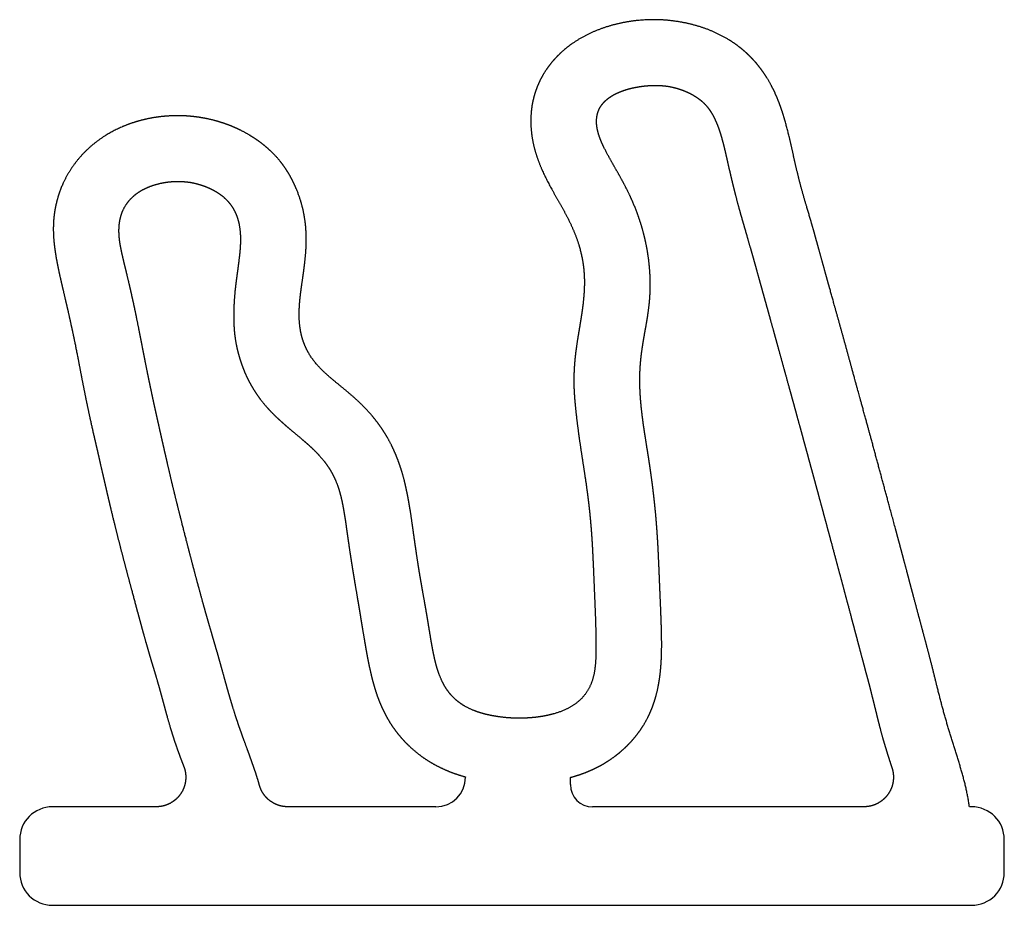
# Model space of a CAD drawing. Header units: millimetres. Extents: x -2.2 to 12.8, y -1.5 to 12.
import ezdxf

# ---------------------------------------------------------------- set-up
doc = ezdxf.new("R2010")
doc.units = ezdxf.units.MM

msp = doc.modelspace()

# ---------------------------------------------------------------- linework, layer by layer
for p, q in [((4.569, 0.455), (4.569, 0.45)), ((6.169, 0.337), (6.169, 0.447)), ((-0.142, 0), (-1.722, 0)), ((4.119, 0), (1.863, 0)), ((10.639, 0), (6.506, 0)), ((12.278, 0), (12.246, 0)), ((-2.222, -0.5), (-2.222, -1)), ((12.778, -1), (12.778, -0.5)), ((-1.722, -1.5), (12.278, -1.5))]:
    msp.add_line(p, q)
for centre, radius, start, end in [((4.119, 0.45), 0.45, 270, 360), ((6.506, 0.337), 0.338, 180, 270), ((-1.722, -0.5), 0.5, 90, 180), ((12.278, -0.5), 0.5, 0, 90), ((-1.722, -1), 0.5, 180, 270), ((12.278, -1), 0.5, -90, 0)]:
    msp.add_arc(centre, radius, start, end)
for points, degree, knots in [([(12.246, 0), (12.224, 0.171), (12.189, 0.34), (12.144, 0.507), (12.091, 0.671), (12.037, 0.835), (11.985, 0.999), (11.935, 1.164), (11.863, 1.413), (11.84, 1.497), (11.818, 1.58), (11.796, 1.664), (11.775, 1.748), (11.754, 1.832), (11.733, 1.916), (11.702, 2.042), (11.692, 2.084), (11.681, 2.126), (11.67, 2.167), (11.66, 2.209), (11.649, 2.251), (11.638, 2.293), (11.613, 2.388), (11.599, 2.442), (11.585, 2.495), (11.57, 2.549), (11.556, 2.603), (11.541, 2.656), (11.527, 2.71), (11.466, 2.937), (11.42, 3.11), (11.374, 3.283), (11.328, 3.456), (11.282, 3.629), (11.236, 3.802), (11.19, 3.975), (11.095, 4.327), (11.047, 4.505), (10.999, 4.684), (10.95, 4.863), (10.902, 5.042), (10.853, 5.221), (10.805, 5.399), (10.735, 5.659), (10.72, 5.711), (10.707, 5.76), (10.69, 5.821), (10.669, 5.901), (10.643, 5.993), (10.618, 6.084), (10.578, 6.23), (10.564, 6.282), (10.55, 6.331), (10.533, 6.393), (10.511, 6.472), (10.486, 6.565), (10.461, 6.656), (10.396, 6.894), (10.349, 7.066), (10.301, 7.239), (10.253, 7.411), (10.205, 7.584), (10.156, 7.756), (10.108, 7.929), (10.036, 8.19), (10.011, 8.28), (9.986, 8.369), (9.962, 8.458), (9.937, 8.548), (9.912, 8.637), (9.887, 8.727), (9.85, 8.857), (9.838, 8.899), (9.826, 8.94), (9.814, 8.982), (9.802, 9.023), (9.789, 9.064), (9.777, 9.106), (9.752, 9.188), (9.74, 9.23), (9.728, 9.271), (9.716, 9.313), (9.705, 9.354), (9.693, 9.396), (9.682, 9.437), (9.625, 9.652), (9.584, 9.827), (9.547, 10.002), (9.51, 10.178), (9.47, 10.353), (9.422, 10.526), (9.363, 10.696), (9.215, 11.022), (9.127, 11.18), (9.021, 11.327), (8.899, 11.461), (8.76, 11.578), (8.609, 11.679), (8.448, 11.761), (8.229, 11.848), (8.176, 11.867), (8.121, 11.884), (8.067, 11.9), (8.012, 11.915), (7.957, 11.927), (7.903, 11.938), (7.789, 11.958), (7.729, 11.967), (7.67, 11.974), (7.61, 11.979), (7.55, 11.983), (7.49, 11.984), (7.429, 11.985), (7.214, 11.979), (7.059, 11.963), (6.905, 11.936), (6.753, 11.898), (6.604, 11.847), (6.461, 11.785), (6.324, 11.709), (6.066, 11.529), (5.944, 11.423), (5.835, 11.304), (5.742, 11.171), (5.667, 11.027), (5.613, 10.874), (5.581, 10.716), (5.562, 10.471), (5.561, 10.385), (5.566, 10.299), (5.576, 10.213), (5.591, 10.128), (5.611, 10.044), (5.636, 9.961), (5.694, 9.792), (5.728, 9.706), (5.767, 9.621), (5.808, 9.538), (5.852, 9.457), (5.898, 9.376), (5.944, 9.295), (6.021, 9.161), (6.052, 9.106), (6.082, 9.051), (6.112, 8.995), (6.141, 8.939), (6.169, 8.881), (6.195, 8.824), (6.243, 8.708), (6.266, 8.65), (6.287, 8.591), (6.305, 8.532), (6.321, 8.473), (6.335, 8.414), (6.347, 8.354), (6.381, 8.142), (6.391, 7.989), (6.386, 7.835), (6.37, 7.682), (6.347, 7.529), (6.32, 7.378), (6.293, 7.227), (6.259, 7.001), (6.248, 6.927), (6.239, 6.853), (6.231, 6.779), (6.226, 6.705), (6.222, 6.631), (6.22, 6.557), (6.22, 6.408), (6.223, 6.334), (6.227, 6.26), (6.232, 6.186), (6.241, 6.113), (6.248, 6.039), (6.256, 5.966), (6.286, 5.714), (6.31, 5.537), (6.338, 5.361), (6.367, 5.184), (6.395, 5.007), (6.421, 4.83), (6.443, 4.653), (6.479, 4.303), (6.493, 4.131), (6.504, 3.958), (6.512, 3.786), (6.518, 3.613), (6.525, 3.44), (6.533, 3.268), (6.542, 3.052), (6.543, 3.009), (6.545, 2.966), (6.547, 2.924), (6.548, 2.881), (6.55, 2.838), (6.551, 2.795), (6.554, 2.684), (6.555, 2.616), (6.556, 2.548), (6.557, 2.478), (6.558, 2.408), (6.558, 2.337), (6.555, 2.267), (6.545, 2.128), (6.537, 2.06), (6.525, 1.993), (6.508, 1.928), (6.486, 1.866), (6.458, 1.808), (6.424, 1.753), (6.329, 1.632), (6.264, 1.572), (6.191, 1.521), (6.112, 1.48), (6.029, 1.446), (5.945, 1.42), (5.859, 1.399), (5.73, 1.374), (5.687, 1.368), (5.644, 1.362), (5.6, 1.357), (5.557, 1.354), (5.514, 1.351), (5.47, 1.349), (5.386, 1.348), (5.346, 1.348), (5.307, 1.349), (5.269, 1.351), (5.231, 1.353), (5.192, 1.356), (5.153, 1.36), (5.04, 1.375), (4.962, 1.387), (4.881, 1.403), (4.801, 1.424), (4.724, 1.449), (4.651, 1.48), (4.583, 1.515), (4.456, 1.598), (4.395, 1.646), (4.339, 1.701), (4.291, 1.763), (4.249, 1.829), (4.214, 1.898), (4.185, 1.97), (4.132, 2.12), (4.11, 2.199), (4.092, 2.279), (4.076, 2.359), (4.061, 2.439), (4.047, 2.52), (4.034, 2.6), (4.007, 2.766), (3.993, 2.851), (3.979, 2.936), (3.965, 3.021), (3.949, 3.105), (3.934, 3.19), (3.919, 3.275), (3.891, 3.432), (3.878, 3.505), (3.866, 3.578), (3.854, 3.651), (3.843, 3.724), (3.831, 3.798), (3.821, 3.871), (3.799, 4.019), (3.789, 4.093), (3.779, 4.167), (3.768, 4.241), (3.758, 4.315), (3.748, 4.389), (3.736, 4.462), (3.699, 4.692), (3.67, 4.849), (3.636, 5.005), (3.593, 5.159), (3.54, 5.311), (3.476, 5.457), (3.4, 5.598), (3.268, 5.799), (3.221, 5.865), (3.17, 5.929), (3.118, 5.991), (3.062, 6.051), (3.005, 6.109), (2.946, 6.165), (2.821, 6.277), (2.755, 6.334), (2.687, 6.389), (2.619, 6.444), (2.551, 6.498), (2.484, 6.554), (2.419, 6.612), (2.329, 6.706), (2.3, 6.738), (2.272, 6.771), (2.246, 6.805), (2.221, 6.839), (2.198, 6.875), (2.177, 6.912), (2.095, 7.07), (2.051, 7.199), (2.028, 7.333), (2.023, 7.47), (2.031, 7.606), (2.046, 7.741), (2.065, 7.875), (2.097, 8.095), (2.109, 8.182), (2.121, 8.269), (2.131, 8.356), (2.139, 8.444), (2.144, 8.532), (2.146, 8.62), (2.14, 8.793), (2.134, 8.878), (2.123, 8.962), (2.109, 9.046), (2.089, 9.13), (2.066, 9.212), (2.039, 9.293), (1.98, 9.44), (1.95, 9.507), (1.917, 9.574), (1.881, 9.638), (1.843, 9.701), (1.801, 9.761), (1.755, 9.819), (1.658, 9.931), (1.605, 9.984), (1.55, 10.035), (1.493, 10.083), (1.433, 10.128), (1.371, 10.171), (1.308, 10.21), (1.13, 10.312), (1.012, 10.367), (0.891, 10.415), (0.766, 10.453), (0.639, 10.483), (0.51, 10.504), (0.38, 10.517), (0.072, 10.526), (-0.107, 10.516), (-0.284, 10.488), (-0.459, 10.445), (-0.629, 10.384), (-0.792, 10.307), (-0.944, 10.212), (-1.151, 10.047), (-1.216, 9.989), (-1.277, 9.927), (-1.335, 9.862), (-1.388, 9.794), (-1.437, 9.722), (-1.482, 9.648), (-1.563, 9.493), (-1.599, 9.413), (-1.629, 9.331), (-1.655, 9.247), (-1.676, 9.161), (-1.692, 9.075), (-1.702, 8.987), (-1.709, 8.863), (-1.71, 8.826), (-1.711, 8.789), (-1.71, 8.753), (-1.709, 8.717), (-1.706, 8.68), (-1.704, 8.644), (-1.689, 8.485), (-1.671, 8.364), (-1.647, 8.243), (-1.621, 8.123), (-1.594, 8.003), (-1.565, 7.883), (-1.537, 7.764), (-1.47, 7.476), (-1.432, 7.307), (-1.395, 7.138), (-1.361, 6.969), (-1.329, 6.799), (-1.297, 6.629), (-1.264, 6.459), (-1.213, 6.205), (-1.196, 6.12), (-1.178, 6.035), (-1.16, 5.95), (-1.141, 5.866), (-1.122, 5.781), (-1.103, 5.697), (-1.073, 5.57), (-1.064, 5.528), (-1.054, 5.486), (-1.044, 5.444), (-1.034, 5.402), (-1.025, 5.36), (-1.015, 5.317), (-0.995, 5.227), (-0.984, 5.179), (-0.973, 5.131), (-0.962, 5.083), (-0.951, 5.035), (-0.94, 4.987), (-0.929, 4.939), (-0.875, 4.704), (-0.831, 4.518), (-0.786, 4.332), (-0.74, 4.146), (-0.692, 3.961), (-0.644, 3.776), (-0.595, 3.591), (-0.523, 3.322), (-0.501, 3.239), (-0.478, 3.155), (-0.456, 3.072), (-0.434, 2.989), (-0.411, 2.905), (-0.388, 2.822), (-0.354, 2.697), (-0.343, 2.656), (-0.331, 2.614), (-0.319, 2.572), (-0.308, 2.531), (-0.296, 2.489), (-0.284, 2.448), (-0.26, 2.364), (-0.248, 2.323), (-0.236, 2.281), (-0.224, 2.24), (-0.211, 2.198), (-0.199, 2.157), (-0.186, 2.115), (-0.146, 1.985), (-0.12, 1.897), (-0.094, 1.808), (-0.07, 1.719), (-0.046, 1.629), (-0.022, 1.54), (0.002, 1.451), (0.054, 1.266), (0.081, 1.171), (0.11, 1.076), (0.141, 0.982), (0.174, 0.889), (0.208, 0.796), (0.243, 0.703), (0.278, 0.611)], 8, [0, 0, 0, 0, 0, 0, 0, 0, 0, 0.017823, 0.017823, 0.017823, 0.017823, 0.017823, 0.017823, 0.017823, 0.026768, 0.026768, 0.026768, 0.026768, 0.026768, 0.026768, 0.026768, 0.031233, 0.031233, 0.031233, 0.031233, 0.031233, 0.031233, 0.031233, 0.036983, 0.036983, 0.036983, 0.036983, 0.036983, 0.036983, 0.036983, 0.055529, 0.055529, 0.055529, 0.055529, 0.055529, 0.055529, 0.055529, 0.074713, 0.074713, 0.074713, 0.074713, 0.074713, 0.074713, 0.074713, 0.083393, 0.083393, 0.083393, 0.083393, 0.083393, 0.083393, 0.083393, 0.094185, 0.094185, 0.094185, 0.094185, 0.094185, 0.094185, 0.094185, 0.122806, 0.122806, 0.122806, 0.122806, 0.122806, 0.122806, 0.122806, 0.137632, 0.137632, 0.137632, 0.137632, 0.137632, 0.137632, 0.137632, 0.144538, 0.144538, 0.144538, 0.144538, 0.144538, 0.144538, 0.144538, 0.151426, 0.151426, 0.151426, 0.151426, 0.151426, 0.151426, 0.151426, 0.180136, 0.180136, 0.180136, 0.180136, 0.180136, 0.180136, 0.180136, 0.208676, 0.208676, 0.208676, 0.208676, 0.208676, 0.208676, 0.208676, 0.217771, 0.217771, 0.217771, 0.217771, 0.217771, 0.217771, 0.217771, 0.227641, 0.227641, 0.227641, 0.227641, 0.227641, 0.227641, 0.227641, 0.253209, 0.253209, 0.253209, 0.253209, 0.253209, 0.253209, 0.253209, 0.279307, 0.279307, 0.279307, 0.279307, 0.279307, 0.279307, 0.279307, 0.2934, 0.2934, 0.2934, 0.2934, 0.2934, 0.2934, 0.2934, 0.308593, 0.308593, 0.308593, 0.308593, 0.308593, 0.308593, 0.308593, 0.318752, 0.318752, 0.318752, 0.318752, 0.318752, 0.318752, 0.318752, 0.328919, 0.328919, 0.328919, 0.328919, 0.328919, 0.328919, 0.328919, 0.354743, 0.354743, 0.354743, 0.354743, 0.354743, 0.354743, 0.354743, 0.367343, 0.367343, 0.367343, 0.367343, 0.367343, 0.367343, 0.367343, 0.379947, 0.379947, 0.379947, 0.379947, 0.379947, 0.379947, 0.379947, 0.41039, 0.41039, 0.41039, 0.41039, 0.41039, 0.41039, 0.41039, 0.439811, 0.439811, 0.439811, 0.439811, 0.439811, 0.439811, 0.439811, 0.447119, 0.447119, 0.447119, 0.447119, 0.447119, 0.447119, 0.447119, 0.458632, 0.458632, 0.458632, 0.458632, 0.458632, 0.458632, 0.458632, 0.470142, 0.470142, 0.470142, 0.470142, 0.470142, 0.470142, 0.470142, 0.485955, 0.485955, 0.485955, 0.485955, 0.485955, 0.485955, 0.485955, 0.493767, 0.493767, 0.493767, 0.493767, 0.493767, 0.493767, 0.493767, 0.501053, 0.501053, 0.501053, 0.501053, 0.501053, 0.501053, 0.501053, 0.513561, 0.513561, 0.513561, 0.513561, 0.513561, 0.513561, 0.513561, 0.526553, 0.526553, 0.526553, 0.526553, 0.526553, 0.526553, 0.526553, 0.540353, 0.540353, 0.540353, 0.540353, 0.540353, 0.540353, 0.540353, 0.554873, 0.554873, 0.554873, 0.554873, 0.554873, 0.554873, 0.554873, 0.567373, 0.567373, 0.567373, 0.567373, 0.567373, 0.567373, 0.567373, 0.580062, 0.580062, 0.580062, 0.580062, 0.580062, 0.580062, 0.580062, 0.607371, 0.607371, 0.607371, 0.607371, 0.607371, 0.607371, 0.607371, 0.621282, 0.621282, 0.621282, 0.621282, 0.621282, 0.621282, 0.621282, 0.636224, 0.636224, 0.636224, 0.636224, 0.636224, 0.636224, 0.636224, 0.643582, 0.643582, 0.643582, 0.643582, 0.643582, 0.643582, 0.643582, 0.667425, 0.667425, 0.667425, 0.667425, 0.667425, 0.667425, 0.667425, 0.682994, 0.682994, 0.682994, 0.682994, 0.682994, 0.682994, 0.682994, 0.698073, 0.698073, 0.698073, 0.698073, 0.698073, 0.698073, 0.698073, 0.711108, 0.711108, 0.711108, 0.711108, 0.711108, 0.711108, 0.711108, 0.724254, 0.724254, 0.724254, 0.724254, 0.724254, 0.724254, 0.724254, 0.747135, 0.747135, 0.747135, 0.747135, 0.747135, 0.747135, 0.747135, 0.778547, 0.778547, 0.778547, 0.778547, 0.778547, 0.778547, 0.778547, 0.793762, 0.793762, 0.793762, 0.793762, 0.793762, 0.793762, 0.793762, 0.809179, 0.809179, 0.809179, 0.809179, 0.809179, 0.809179, 0.809179, 0.815686, 0.815686, 0.815686, 0.815686, 0.815686, 0.815686, 0.815686, 0.837685, 0.837685, 0.837685, 0.837685, 0.837685, 0.837685, 0.837685, 0.86862, 0.86862, 0.86862, 0.86862, 0.86862, 0.86862, 0.86862, 0.884117, 0.884117, 0.884117, 0.884117, 0.884117, 0.884117, 0.884117, 0.891859, 0.891859, 0.891859, 0.891859, 0.891859, 0.891859, 0.891859, 0.900671, 0.900671, 0.900671, 0.900671, 0.900671, 0.900671, 0.900671, 0.93493, 0.93493, 0.93493, 0.93493, 0.93493, 0.93493, 0.93493, 0.950372, 0.950372, 0.950372, 0.950372, 0.950372, 0.950372, 0.950372, 0.958096, 0.958096, 0.958096, 0.958096, 0.958096, 0.958096, 0.958096, 0.965832, 0.965832, 0.965832, 0.965832, 0.965832, 0.965832, 0.965832, 0.982338, 0.982338, 0.982338, 0.982338, 0.982338, 0.982338, 0.982338, 1, 1, 1, 1, 1, 1, 1, 1, 1]), ([(6.169, 0.447), (6.255, 0.47), (6.34, 0.497), (6.424, 0.528), (6.507, 0.563), (6.587, 0.603), (6.666, 0.646), (6.741, 0.694), (6.831, 0.758), (6.847, 0.77), (6.863, 0.783), (6.88, 0.795), (6.896, 0.808), (6.912, 0.821), (6.928, 0.835), (6.995, 0.893), (7.045, 0.94), (7.093, 0.989), (7.138, 1.04), (7.182, 1.094), (7.222, 1.149), (7.26, 1.206), (7.324, 1.315), (7.352, 1.366), (7.377, 1.418), (7.401, 1.471), (7.422, 1.526), (7.441, 1.581), (7.458, 1.636), (7.495, 1.773), (7.513, 1.856), (7.527, 1.939), (7.538, 2.022), (7.546, 2.106), (7.552, 2.19), (7.555, 2.274), (7.559, 2.437), (7.559, 2.516), (7.558, 2.595), (7.556, 2.674), (7.554, 2.753), (7.551, 2.832), (7.548, 2.912), (7.542, 3.066), (7.539, 3.142), (7.535, 3.218), (7.532, 3.294), (7.529, 3.37), (7.526, 3.446), (7.523, 3.521), (7.516, 3.682), (7.512, 3.766), (7.509, 3.851), (7.505, 3.935), (7.5, 4.019), (7.495, 4.104), (7.489, 4.188), (7.478, 4.333), (7.473, 4.395), (7.467, 4.456), (7.462, 4.517), (7.456, 4.578), (7.449, 4.639), (7.442, 4.7), (7.426, 4.839), (7.416, 4.918), (7.406, 4.996), (7.395, 5.074), (7.384, 5.152), (7.372, 5.23), (7.36, 5.307), (7.34, 5.434), (7.332, 5.483), (7.324, 5.532), (7.317, 5.582), (7.309, 5.631), (7.301, 5.68), (7.294, 5.729), (7.277, 5.841), (7.269, 5.905), (7.26, 5.969), (7.252, 6.032), (7.246, 6.096), (7.24, 6.16), (7.235, 6.224), (7.229, 6.332), (7.227, 6.375), (7.225, 6.419), (7.225, 6.462), (7.224, 6.506), (7.225, 6.55), (7.226, 6.593), (7.232, 6.718), (7.238, 6.8), (7.247, 6.882), (7.258, 6.963), (7.27, 7.044), (7.285, 7.124), (7.299, 7.205), (7.328, 7.366), (7.343, 7.447), (7.355, 7.528), (7.366, 7.609), (7.375, 7.691), (7.381, 7.773), (7.384, 7.855), (7.385, 8.041), (7.381, 8.146), (7.373, 8.251), (7.361, 8.355), (7.345, 8.459), (7.325, 8.562), (7.301, 8.665), (7.242, 8.881), (7.206, 8.995), (7.165, 9.107), (7.119, 9.217), (7.069, 9.326), (7.014, 9.432), (6.957, 9.537), (6.865, 9.7), (6.831, 9.76), (6.796, 9.819), (6.762, 9.879), (6.729, 9.939), (6.697, 9.999), (6.667, 10.061), (6.632, 10.143), (6.624, 10.162), (6.617, 10.181), (6.61, 10.2), (6.603, 10.219), (6.597, 10.239), (6.592, 10.258), (6.579, 10.308), (6.573, 10.339), (6.568, 10.37), (6.565, 10.401), (6.564, 10.433), (6.565, 10.464), (6.568, 10.495), (6.58, 10.555), (6.589, 10.584), (6.599, 10.613), (6.613, 10.64), (6.628, 10.666), (6.646, 10.691), (6.666, 10.714), (6.744, 10.793), (6.809, 10.838), (6.88, 10.875), (6.954, 10.904), (7.03, 10.927), (7.106, 10.946), (7.183, 10.96), (7.301, 10.976), (7.341, 10.98), (7.38, 10.983), (7.42, 10.984), (7.46, 10.985), (7.5, 10.984), (7.539, 10.982), (7.618, 10.975), (7.657, 10.97), (7.696, 10.963), (7.735, 10.955), (7.773, 10.946), (7.811, 10.934), (7.848, 10.922), (7.915, 10.896), (7.946, 10.883), (7.976, 10.869), (8.007, 10.854), (8.037, 10.837), (8.067, 10.819), (8.095, 10.8), (8.153, 10.758), (8.181, 10.736), (8.206, 10.711), (8.231, 10.686), (8.253, 10.659), (8.274, 10.632), (8.293, 10.603), (8.345, 10.521), (8.374, 10.464), (8.4, 10.406), (8.422, 10.347), (8.443, 10.286), (8.461, 10.226), (8.478, 10.165), (8.51, 10.041), (8.525, 9.978), (8.54, 9.915), (8.554, 9.852), (8.568, 9.789), (8.582, 9.726), (8.597, 9.663), (8.633, 9.509), (8.655, 9.418), (8.677, 9.328), (8.701, 9.238), (8.725, 9.148), (8.75, 9.058), (8.776, 8.968), (8.819, 8.82), (8.836, 8.761), (8.853, 8.702), (8.87, 8.643), (8.887, 8.584), (8.904, 8.525), (8.921, 8.467), (8.949, 8.368), (8.96, 8.329), (8.971, 8.289), (8.982, 8.25), (8.993, 8.21), (9.004, 8.171), (9.015, 8.131), (9.041, 8.036), (9.057, 7.979), (9.072, 7.923), (9.088, 7.867), (9.104, 7.811), (9.119, 7.755), (9.135, 7.698), (9.183, 7.527), (9.215, 7.412), (9.247, 7.296), (9.279, 7.181), (9.311, 7.066), (9.343, 6.95), (9.374, 6.835), (9.429, 6.638), (9.451, 6.557), (9.474, 6.475), (9.496, 6.393), (9.519, 6.312), (9.541, 6.23), (9.564, 6.149), (9.601, 6.013), (9.615, 5.96), (9.63, 5.907), (9.645, 5.853), (9.659, 5.8), (9.674, 5.746), (9.689, 5.693), (9.713, 5.603), (9.723, 5.566), (9.733, 5.529), (9.743, 5.493), (9.753, 5.456), (9.763, 5.42), (9.773, 5.383), (9.791, 5.315), (9.8, 5.284), (9.808, 5.253), (9.817, 5.222), (9.825, 5.191), (9.834, 5.16), (9.842, 5.129), (9.858, 5.07), (9.866, 5.042), (9.873, 5.014), (9.881, 4.986), (9.889, 4.958), (9.896, 4.929), (9.904, 4.901), (9.939, 4.772), (9.967, 4.67), (9.994, 4.569), (10.022, 4.467), (10.049, 4.366), (10.076, 4.265), (10.104, 4.163), (10.165, 3.935), (10.199, 3.808), (10.233, 3.681), (10.267, 3.554), (10.301, 3.427), (10.335, 3.3), (10.369, 3.173), (10.426, 2.959), (10.449, 2.872), (10.472, 2.784), (10.496, 2.697), (10.519, 2.61), (10.542, 2.522), (10.565, 2.435), (10.597, 2.313), (10.606, 2.28), (10.615, 2.246), (10.624, 2.212), (10.633, 2.178), (10.642, 2.144), (10.651, 2.11), (10.664, 2.059), (10.669, 2.043), (10.673, 2.026), (10.678, 2.009), (10.683, 1.992), (10.687, 1.975), (10.692, 1.958), (10.702, 1.921), (10.707, 1.901), (10.712, 1.882), (10.717, 1.862), (10.723, 1.842), (10.728, 1.822), (10.733, 1.802), (10.758, 1.704), (10.778, 1.624), (10.798, 1.545), (10.817, 1.466), (10.836, 1.386), (10.856, 1.307), (10.876, 1.228), (10.916, 1.079), (10.936, 1.008), (10.956, 0.938), (10.977, 0.868), (10.999, 0.798), (11.022, 0.729), (11.044, 0.66), (11.067, 0.59)], 8, [0, 0, 0, 0, 0, 0, 0, 0, 0, 0.029919, 0.029919, 0.029919, 0.029919, 0.029919, 0.029919, 0.029919, 0.036761, 0.036761, 0.036761, 0.036761, 0.036761, 0.036761, 0.036761, 0.059271, 0.059271, 0.059271, 0.059271, 0.059271, 0.059271, 0.059271, 0.078378, 0.078378, 0.078378, 0.078378, 0.078378, 0.078378, 0.078378, 0.106056, 0.106056, 0.106056, 0.106056, 0.106056, 0.106056, 0.106056, 0.132081, 0.132081, 0.132081, 0.132081, 0.132081, 0.132081, 0.132081, 0.157062, 0.157062, 0.157062, 0.157062, 0.157062, 0.157062, 0.157062, 0.18487, 0.18487, 0.18487, 0.18487, 0.18487, 0.18487, 0.18487, 0.205073, 0.205073, 0.205073, 0.205073, 0.205073, 0.205073, 0.205073, 0.231002, 0.231002, 0.231002, 0.231002, 0.231002, 0.231002, 0.231002, 0.24735, 0.24735, 0.24735, 0.24735, 0.24735, 0.24735, 0.24735, 0.268465, 0.268465, 0.268465, 0.268465, 0.268465, 0.268465, 0.268465, 0.282808, 0.282808, 0.282808, 0.282808, 0.282808, 0.282808, 0.282808, 0.309735, 0.309735, 0.309735, 0.309735, 0.309735, 0.309735, 0.309735, 0.336713, 0.336713, 0.336713, 0.336713, 0.336713, 0.336713, 0.336713, 0.371247, 0.371247, 0.371247, 0.371247, 0.371247, 0.371247, 0.371247, 0.410492, 0.410492, 0.410492, 0.410492, 0.410492, 0.410492, 0.410492, 0.433055, 0.433055, 0.433055, 0.433055, 0.433055, 0.433055, 0.433055, 0.439809, 0.439809, 0.439809, 0.439809, 0.439809, 0.439809, 0.439809, 0.450405, 0.450405, 0.450405, 0.450405, 0.450405, 0.450405, 0.450405, 0.46103, 0.46103, 0.46103, 0.46103, 0.46103, 0.46103, 0.46103, 0.48802, 0.48802, 0.48802, 0.48802, 0.48802, 0.48802, 0.48802, 0.50156, 0.50156, 0.50156, 0.50156, 0.50156, 0.50156, 0.50156, 0.514999, 0.514999, 0.514999, 0.514999, 0.514999, 0.514999, 0.514999, 0.526125, 0.526125, 0.526125, 0.526125, 0.526125, 0.526125, 0.526125, 0.538306, 0.538306, 0.538306, 0.538306, 0.538306, 0.538306, 0.538306, 0.560924, 0.560924, 0.560924, 0.560924, 0.560924, 0.560924, 0.560924, 0.583959, 0.583959, 0.583959, 0.583959, 0.583959, 0.583959, 0.583959, 0.617209, 0.617209, 0.617209, 0.617209, 0.617209, 0.617209, 0.617209, 0.639058, 0.639058, 0.639058, 0.639058, 0.639058, 0.639058, 0.639058, 0.653663, 0.653663, 0.653663, 0.653663, 0.653663, 0.653663, 0.653663, 0.67446, 0.67446, 0.67446, 0.67446, 0.67446, 0.67446, 0.67446, 0.717121, 0.717121, 0.717121, 0.717121, 0.717121, 0.717121, 0.717121, 0.747301, 0.747301, 0.747301, 0.747301, 0.747301, 0.747301, 0.747301, 0.767063, 0.767063, 0.767063, 0.767063, 0.767063, 0.767063, 0.767063, 0.780591, 0.780591, 0.780591, 0.780591, 0.780591, 0.780591, 0.780591, 0.792043, 0.792043, 0.792043, 0.792043, 0.792043, 0.792043, 0.792043, 0.802453, 0.802453, 0.802453, 0.802453, 0.802453, 0.802453, 0.802453, 0.839906, 0.839906, 0.839906, 0.839906, 0.839906, 0.839906, 0.839906, 0.886741, 0.886741, 0.886741, 0.886741, 0.886741, 0.886741, 0.886741, 0.918985, 0.918985, 0.918985, 0.918985, 0.918985, 0.918985, 0.918985, 0.931465, 0.931465, 0.931465, 0.931465, 0.931465, 0.931465, 0.931465, 0.937704, 0.937704, 0.937704, 0.937704, 0.937704, 0.937704, 0.937704, 0.944983, 0.944983, 0.944983, 0.944983, 0.944983, 0.944983, 0.944983, 0.974028, 0.974028, 0.974028, 0.974028, 0.974028, 0.974028, 0.974028, 1, 1, 1, 1, 1, 1, 1, 1, 1]), ([(1.43, 0.33), (1.409, 0.406), (1.386, 0.481), (1.361, 0.555), (1.335, 0.63), (1.309, 0.704), (1.282, 0.777), (1.255, 0.851), (1.206, 0.984), (1.184, 1.043), (1.163, 1.102), (1.142, 1.162), (1.121, 1.221), (1.101, 1.281), (1.081, 1.34), (1.038, 1.473), (1.016, 1.545), (0.994, 1.618), (0.972, 1.691), (0.951, 1.764), (0.931, 1.838), (0.911, 1.911), (0.881, 2.02), (0.871, 2.055), (0.861, 2.09), (0.851, 2.126), (0.842, 2.161), (0.832, 2.196), (0.822, 2.232), (0.8, 2.308), (0.789, 2.348), (0.777, 2.388), (0.765, 2.429), (0.754, 2.469), (0.742, 2.509), (0.73, 2.549), (0.701, 2.648), (0.684, 2.706), (0.668, 2.763), (0.651, 2.821), (0.634, 2.879), (0.618, 2.937), (0.601, 2.995), (0.551, 3.175), (0.518, 3.296), (0.485, 3.418), (0.452, 3.539), (0.42, 3.661), (0.388, 3.783), (0.357, 3.905), (0.294, 4.148), (0.263, 4.27), (0.232, 4.392), (0.201, 4.514), (0.17, 4.636), (0.14, 4.758), (0.111, 4.881), (0.073, 5.039), (0.065, 5.074), (0.057, 5.11), (0.048, 5.146), (0.04, 5.182), (0.032, 5.218), (0.024, 5.253), (0.007, 5.328), (-0.002, 5.366), (-0.011, 5.405), (-0.02, 5.443), (-0.028, 5.482), (-0.037, 5.52), (-0.046, 5.558), (-0.067, 5.653), (-0.08, 5.71), (-0.092, 5.766), (-0.105, 5.822), (-0.118, 5.878), (-0.13, 5.935), (-0.143, 5.991), (-0.166, 6.096), (-0.177, 6.144), (-0.187, 6.193), (-0.198, 6.241), (-0.208, 6.29), (-0.218, 6.339), (-0.229, 6.387), (-0.255, 6.516), (-0.272, 6.595), (-0.288, 6.675), (-0.304, 6.755), (-0.32, 6.835), (-0.335, 6.915), (-0.351, 6.995), (-0.383, 7.16), (-0.4, 7.244), (-0.416, 7.329), (-0.433, 7.414), (-0.451, 7.499), (-0.468, 7.584), (-0.487, 7.668), (-0.52, 7.816), (-0.534, 7.88), (-0.549, 7.943), (-0.564, 8.007), (-0.579, 8.07), (-0.595, 8.133), (-0.61, 8.197), (-0.633, 8.291), (-0.64, 8.322), (-0.647, 8.353), (-0.655, 8.384), (-0.662, 8.415), (-0.669, 8.446), (-0.675, 8.477), (-0.688, 8.543), (-0.694, 8.577), (-0.699, 8.612), (-0.703, 8.646), (-0.707, 8.681), (-0.709, 8.716), (-0.71, 8.751), (-0.708, 8.859), (-0.701, 8.934), (-0.685, 9.008), (-0.66, 9.079), (-0.626, 9.146), (-0.582, 9.208), (-0.53, 9.262), (-0.417, 9.357), (-0.355, 9.396), (-0.29, 9.43), (-0.222, 9.457), (-0.152, 9.479), (-0.081, 9.496), (-0.009, 9.508), (0.096, 9.519), (0.127, 9.521), (0.158, 9.523), (0.189, 9.523), (0.22, 9.523), (0.25, 9.521), (0.279, 9.519), (0.339, 9.513), (0.368, 9.509), (0.398, 9.505), (0.427, 9.499), (0.456, 9.492), (0.485, 9.484), (0.514, 9.476), (0.612, 9.445), (0.68, 9.418), (0.746, 9.386), (0.809, 9.349), (0.869, 9.306), (0.923, 9.256), (0.971, 9.2), (1.044, 9.09), (1.072, 9.038), (1.094, 8.983), (1.112, 8.926), (1.125, 8.868), (1.133, 8.809), (1.138, 8.75), (1.143, 8.62), (1.141, 8.548), (1.136, 8.476), (1.129, 8.405), (1.12, 8.334), (1.11, 8.263), (1.101, 8.192), (1.078, 8.025), (1.065, 7.93), (1.054, 7.834), (1.045, 7.737), (1.04, 7.641), (1.037, 7.544), (1.037, 7.447), (1.042, 7.319), (1.044, 7.287), (1.046, 7.256), (1.049, 7.224), (1.052, 7.192), (1.056, 7.161), (1.061, 7.13), (1.071, 7.067), (1.077, 7.036), (1.083, 7.005), (1.089, 6.975), (1.097, 6.944), (1.104, 6.914), (1.113, 6.883), (1.141, 6.788), (1.162, 6.723), (1.186, 6.659), (1.212, 6.596), (1.24, 6.534), (1.271, 6.474), (1.305, 6.414), (1.39, 6.276), (1.444, 6.198), (1.503, 6.124), (1.565, 6.053), (1.631, 5.985), (1.7, 5.92), (1.771, 5.857), (1.892, 5.752), (1.943, 5.71), (1.994, 5.668), (2.045, 5.626), (2.095, 5.584), (2.145, 5.541), (2.194, 5.497), (2.285, 5.41), (2.326, 5.368), (2.367, 5.324), (2.405, 5.279), (2.442, 5.232), (2.476, 5.183), (2.507, 5.133), (2.567, 5.023), (2.596, 4.962), (2.621, 4.9), (2.642, 4.837), (2.661, 4.773), (2.676, 4.708), (2.69, 4.643), (2.707, 4.549), (2.713, 4.521), (2.717, 4.492), (2.722, 4.463), (2.727, 4.435), (2.731, 4.406), (2.736, 4.377), (2.745, 4.318), (2.749, 4.287), (2.753, 4.256), (2.758, 4.225), (2.762, 4.194), (2.767, 4.163), (2.771, 4.132), (2.788, 4.014), (2.801, 3.926), (2.814, 3.838), (2.827, 3.751), (2.841, 3.663), (2.855, 3.576), (2.87, 3.488), (2.899, 3.315), (2.914, 3.229), (2.928, 3.144), (2.943, 3.058), (2.957, 2.972), (2.971, 2.886), (2.985, 2.8), (3.012, 2.637), (3.025, 2.56), (3.038, 2.482), (3.052, 2.404), (3.065, 2.327), (3.08, 2.25), (3.095, 2.173), (3.123, 2.048), (3.134, 2), (3.145, 1.952), (3.158, 1.904), (3.171, 1.856), (3.185, 1.809), (3.2, 1.762), (3.223, 1.693), (3.231, 1.671), (3.239, 1.649), (3.247, 1.627), (3.256, 1.605), (3.264, 1.584), (3.274, 1.562), (3.293, 1.516), (3.304, 1.493), (3.315, 1.469), (3.327, 1.445), (3.339, 1.422), (3.351, 1.398), (3.364, 1.375), (3.414, 1.287), (3.453, 1.224), (3.496, 1.163), (3.542, 1.104), (3.59, 1.047), (3.641, 0.992), (3.694, 0.94), (3.836, 0.812), (3.929, 0.74), (4.027, 0.675), (4.13, 0.618), (4.236, 0.567), (4.345, 0.523), (4.456, 0.486), (4.569, 0.455)], 8, [0, 0, 0, 0, 0, 0, 0, 0, 0, 0.028795, 0.028795, 0.028795, 0.028795, 0.028795, 0.028795, 0.028795, 0.051888, 0.051888, 0.051888, 0.051888, 0.051888, 0.051888, 0.051888, 0.07977, 0.07977, 0.07977, 0.07977, 0.07977, 0.07977, 0.07977, 0.093232, 0.093232, 0.093232, 0.093232, 0.093232, 0.093232, 0.093232, 0.108626, 0.108626, 0.108626, 0.108626, 0.108626, 0.108626, 0.108626, 0.130739, 0.130739, 0.130739, 0.130739, 0.130739, 0.130739, 0.130739, 0.176895, 0.176895, 0.176895, 0.176895, 0.176895, 0.176895, 0.176895, 0.223025, 0.223025, 0.223025, 0.223025, 0.223025, 0.223025, 0.223025, 0.236485, 0.236485, 0.236485, 0.236485, 0.236485, 0.236485, 0.236485, 0.250955, 0.250955, 0.250955, 0.250955, 0.250955, 0.250955, 0.250955, 0.2721, 0.2721, 0.2721, 0.2721, 0.2721, 0.2721, 0.2721, 0.29032, 0.29032, 0.29032, 0.29032, 0.29032, 0.29032, 0.29032, 0.320175, 0.320175, 0.320175, 0.320175, 0.320175, 0.320175, 0.320175, 0.351907, 0.351907, 0.351907, 0.351907, 0.351907, 0.351907, 0.351907, 0.375787, 0.375787, 0.375787, 0.375787, 0.375787, 0.375787, 0.375787, 0.38748, 0.38748, 0.38748, 0.38748, 0.38748, 0.38748, 0.38748, 0.400246, 0.400246, 0.400246, 0.400246, 0.400246, 0.400246, 0.400246, 0.427333, 0.427333, 0.427333, 0.427333, 0.427333, 0.427333, 0.427333, 0.454015, 0.454015, 0.454015, 0.454015, 0.454015, 0.454015, 0.454015, 0.46568, 0.46568, 0.46568, 0.46568, 0.46568, 0.46568, 0.46568, 0.477459, 0.477459, 0.477459, 0.477459, 0.477459, 0.477459, 0.477459, 0.506139, 0.506139, 0.506139, 0.506139, 0.506139, 0.506139, 0.506139, 0.529368, 0.529368, 0.529368, 0.529368, 0.529368, 0.529368, 0.529368, 0.557568, 0.557568, 0.557568, 0.557568, 0.557568, 0.557568, 0.557568, 0.595604, 0.595604, 0.595604, 0.595604, 0.595604, 0.595604, 0.595604, 0.608101, 0.608101, 0.608101, 0.608101, 0.608101, 0.608101, 0.608101, 0.620602, 0.620602, 0.620602, 0.620602, 0.620602, 0.620602, 0.620602, 0.647632, 0.647632, 0.647632, 0.647632, 0.647632, 0.647632, 0.647632, 0.68518, 0.68518, 0.68518, 0.68518, 0.68518, 0.68518, 0.68518, 0.711377, 0.711377, 0.711377, 0.711377, 0.711377, 0.711377, 0.711377, 0.734923, 0.734923, 0.734923, 0.734923, 0.734923, 0.734923, 0.734923, 0.761341, 0.761341, 0.761341, 0.761341, 0.761341, 0.761341, 0.761341, 0.772895, 0.772895, 0.772895, 0.772895, 0.772895, 0.772895, 0.772895, 0.785289, 0.785289, 0.785289, 0.785289, 0.785289, 0.785289, 0.785289, 0.820481, 0.820481, 0.820481, 0.820481, 0.820481, 0.820481, 0.820481, 0.855041, 0.855041, 0.855041, 0.855041, 0.855041, 0.855041, 0.855041, 0.886272, 0.886272, 0.886272, 0.886272, 0.886272, 0.886272, 0.886272, 0.905875, 0.905875, 0.905875, 0.905875, 0.905875, 0.905875, 0.905875, 0.915159, 0.915159, 0.915159, 0.915159, 0.915159, 0.915159, 0.915159, 0.925475, 0.925475, 0.925475, 0.925475, 0.925475, 0.925475, 0.925475, 0.954454, 0.954454, 0.954454, 0.954454, 0.954454, 0.954454, 0.954454, 1, 1, 1, 1, 1, 1, 1, 1, 1]), ([(0.278, 0.611), (0.29, 0.582), (0.299, 0.551), (0.306, 0.518), (0.309, 0.483), (0.31, 0.446), (0.303, 0.373), (0.296, 0.336), (0.285, 0.298), (0.27, 0.262), (0.251, 0.227), (0.207, 0.162), (0.181, 0.132), (0.152, 0.105), (0.121, 0.082), (0.089, 0.062), (0.023, 0.029), (-0.011, 0.017), (-0.045, 0.008), (-0.079, 0.003), (-0.111, 0), (-0.142, 0)], 6, [0, 0, 0, 0, 0, 0, 0, 0.250884, 0.250884, 0.250884, 0.250884, 0.250884, 0.5, 0.5, 0.5, 0.5, 0.5, 0.750116, 0.750116, 0.750116, 0.750116, 0.750116, 1, 1, 1, 1, 1, 1, 1]), ([(11.067, 0.59), (11.077, 0.561), (11.084, 0.53), (11.089, 0.497), (11.091, 0.463), (11.09, 0.428), (11.081, 0.356), (11.073, 0.321), (11.061, 0.285), (11.045, 0.25), (11.026, 0.217), (10.981, 0.155), (10.956, 0.126), (10.927, 0.1), (10.897, 0.078), (10.865, 0.059), (10.8, 0.028), (10.767, 0.016), (10.734, 0.008), (10.701, 0.002), (10.67, 0), (10.639, 0)], 6, [0, 0, 0, 0, 0, 0, 0, 0.250896, 0.250896, 0.250896, 0.250896, 0.250896, 0.5, 0.5, 0.5, 0.5, 0.5, 0.750104, 0.750104, 0.750104, 0.750104, 0.750104, 1, 1, 1, 1, 1, 1, 1]), ([(1.863, 0), (1.824, 0), (1.784, 0.004), (1.743, 0.012), (1.702, 0.025), (1.663, 0.043), (1.625, 0.066), (1.556, 0.118), (1.525, 0.148), (1.497, 0.182), (1.473, 0.218), (1.454, 0.255), (1.44, 0.293), (1.43, 0.33)], 7, [0, 0, 0, 0, 0, 0, 0, 0, 0.5, 0.5, 0.5, 0.5, 0.5, 0.5, 1, 1, 1, 1, 1, 1, 1, 1])]:
    msp.add_open_spline(points, degree=degree, knots=knots)

doc.saveas('drawing.dxf')
